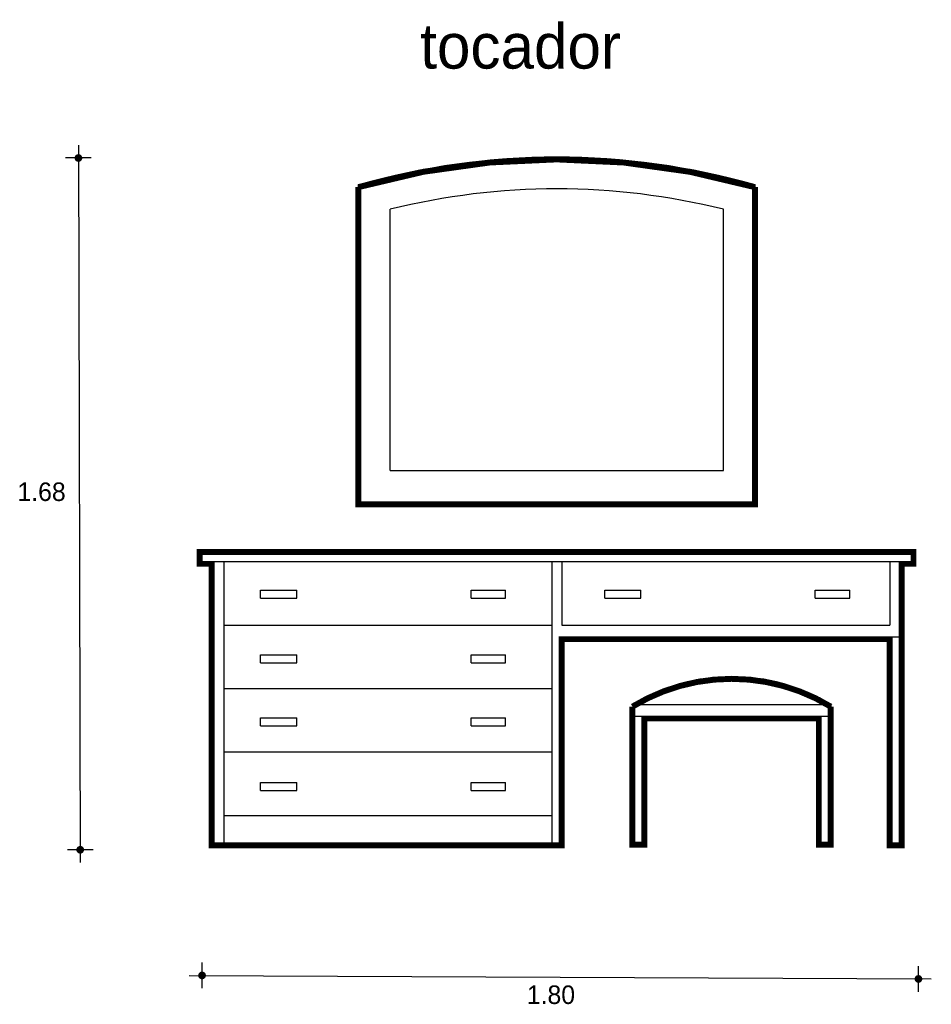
# Model space of a CAD drawing. Extents: x 6.42 to 8.72, y 6.19 to 8.68.
import ezdxf

# ---------------------------------------------------------------- set-up
doc = ezdxf.new("R2010")
doc.units = 0
doc.header["$MEASUREMENT"] = 0
doc.layers.get('0').update_dxf_attribs({"linetype": 'CONTINUOUS'})
for name, color, linetype in [('BORDE', 2, 'CONTINUOUS'), ('COTAS', 6, 'CONTINUOUS'), ('DIBUJO', 5, 'CONTINUOUS'), ('TEXTO', 4, 'CONTINUOUS')]:
    doc.layers.add(name, color=color, linetype=linetype)

# ---------------------------------------------------------------- blocks, each defined once
blk = doc.blocks.new('TOCADORB')
at = {"layer": 'DIBUJO'}
for p, q in [((0.4, -1.4505), (0.4, -0.6505)), ((1.4, -1.4505), (1.4, -0.6505)), ((0.48, -1.3705), (0.48, -0.7119)), ((1.32, -1.3705), (1.32, -0.7119)), ((0.48, -1.3705), (1.32, -1.3705)), ((0.4, -1.4505), (1.4, -1.4505)), ((0, -1.5705), (1.8, -1.5705)), ((0, -1.5705), (0, -1.6005)), ((1.8, -1.5705), (1.8, -1.6005)), ((0, -1.6005), (1.8, -1.6005)), ((0.03, -1.6005), (0.03, -2.3105)), ((0.06, -1.6005), (0.06, -2.3105)), ((0.8875, -1.6005), (0.8875, -2.3105)), ((0.9125, -1.6005), (0.9125, -1.7605)), ((1.74, -1.6005), (1.74, -1.7605)), ((1.77, -1.6005), (1.77, -2.3105)), ((0.153, -1.6727), (0.244, -1.6727)), ((0.153, -1.6927), (0.153, -1.6727)), ((0.244, -1.6927), (0.244, -1.6727)), ((0.6836, -1.6727), (0.7708, -1.6727)), ((0.6836, -1.6927), (0.6836, -1.6727)), ((0.7708, -1.6927), (0.7708, -1.6727)), ((1.0209, -1.6727), (1.1118, -1.6727)), ((1.0209, -1.6927), (1.0209, -1.6727)), ((1.1118, -1.6927), (1.1118, -1.6727)), ((1.5515, -1.6927), (1.5515, -1.6727)), ((1.5515, -1.6727), (1.6386, -1.6727)), ((1.6386, -1.6927), (1.6386, -1.6727)), ((0.153, -1.6927), (0.244, -1.6927)), ((0.6836, -1.6927), (0.7708, -1.6927)), ((1.0209, -1.6927), (1.1118, -1.6927)), ((1.5515, -1.6927), (1.6386, -1.6927)), ((0.06, -1.7605), (0.8875, -1.7605)), ((0.9125, -1.7605), (1.74, -1.7605)), ((0.9125, -1.7905), (1.77, -1.7905)), ((0.9125, -1.7905), (0.9125, -2.3105)), ((1.74, -1.7905), (1.74, -2.3105)), ((0.153, -1.8355), (0.244, -1.8355)), ((0.153, -1.8555), (0.153, -1.8355)), ((0.244, -1.8555), (0.244, -1.8355)), ((0.6836, -1.8355), (0.7708, -1.8355)), ((0.6836, -1.8555), (0.6836, -1.8355)), ((0.7708, -1.8555), (0.7708, -1.8355)), ((0.153, -1.8555), (0.244, -1.8555)), ((0.6836, -1.8555), (0.7708, -1.8555)), ((0.06, -1.9205), (0.8875, -1.9205)), ((1.0913, -1.9605), (1.5913, -1.9605)), ((1.0913, -1.9605), (1.0913, -2.3089)), ((1.5913, -1.9605), (1.5913, -2.3089)), ((0.153, -2.0146), (0.153, -1.9946)), ((0.153, -1.9946), (0.244, -1.9946)), ((0.244, -2.0146), (0.244, -1.9946)), ((0.6836, -2.0146), (0.6836, -1.9946)), ((0.6836, -1.9946), (0.7708, -1.9946)), ((0.7708, -2.0146), (0.7708, -1.9946)), ((1.0913, -1.9905), (1.5913, -1.9905)), ((1.1213, -1.9905), (1.1213, -2.3089)), ((1.5613, -1.9905), (1.5613, -2.3089)), ((0.153, -2.0146), (0.244, -2.0146)), ((0.6836, -2.0146), (0.7708, -2.0146)), ((0.06, -2.0805), (0.8875, -2.0805)), ((0.153, -2.1774), (0.153, -2.1574)), ((0.153, -2.1574), (0.244, -2.1574)), ((0.244, -2.1774), (0.244, -2.1574)), ((0.6836, -2.1574), (0.7708, -2.1574)), ((0.6836, -2.1774), (0.6836, -2.1574)), ((0.7708, -2.1774), (0.7708, -2.1574)), ((0.153, -2.1774), (0.244, -2.1774)), ((0.6836, -2.1774), (0.7708, -2.1774)), ((0.06, -2.2405), (0.8875, -2.2405)), ((1.0913, -2.3089), (1.1213, -2.3089)), ((1.5613, -2.3089), (1.5913, -2.3089)), ((0.03, -2.3105), (0.9125, -2.3105)), ((1.74, -2.3105), (1.77, -2.3105))]:
    blk.add_line(p, q, dxfattribs=at)
for centre, radius, start, end in [((0.9, -2.4012), 1.8207, 74.0608, 105.9392), ((0.9, -2.4012), 1.7407, 76.0379, 103.9621), ((1.3413, -2.3719), 0.4814, 58.7155, 121.2845)]:
    blk.add_arc(centre, radius, start, end, dxfattribs=at)

msp = doc.modelspace()

# ---------------------------------------------------------------- linework, layer by layer
at = {"layer": 'BORDE', "const_width": 0.015}
for points in [[(7.2751, 8.2554), (7.2751, 7.4554), (8.2751, 7.4554), (8.2751, 8.2554, 0.14)], [(7.9664, 6.9454), (7.9664, 6.597), (7.9964, 6.597), (7.9964, 6.9154), (8.4364, 6.9154), (8.4364, 6.597), (8.4664, 6.597), (8.4664, 6.9454, 0.28)]]:
    msp.add_lwpolyline(points, format="xyb", close=True, dxfattribs=at)
msp.add_lwpolyline([(8.6451, 7.3054), (8.6751, 7.3054), (8.6751, 7.3354), (6.8751, 7.3354), (6.8751, 7.3054), (6.9051, 7.3054), (6.9051, 6.5954), (7.7876, 6.5954), (7.7876, 7.1154), (8.6151, 7.1154), (8.6151, 6.5954), (8.6451, 6.5954)], close=True, dxfattribs=at)
at = {"layer": 'COTAS'}
for p, q in [((6.5693, 8.3613), (6.5738, 6.5518)), ((6.6017, 8.3289), (6.5368, 8.3289)), ((6.6062, 6.5843), (6.5413, 6.5843)), ((6.8811, 6.235), (6.8811, 6.2999)), ((8.6876, 6.2261), (8.6876, 6.291)), ((6.8486, 6.2674), (8.72, 6.2586))]:
    msp.add_line(p, q, dxfattribs=at)
at = {"layer": 'COTAS', "const_width": 0.00974}
for points in [[(6.5644, 8.3289, 1), (6.5741, 8.3289, 1)], [(6.5689, 6.5843, 1), (6.5786, 6.5843, 1)], [(6.8762, 6.2674, 1), (6.8859, 6.2674, 1)], [(8.6827, 6.2586, 1), (8.6924, 6.2586, 1)]]:
    msp.add_lwpolyline(points, format="xyb", close=True, dxfattribs=at)

# ---------------------------------------------------------------- block references
msp.add_blockref('TOCADORB', (6.8757, 8.9115))

# ---------------------------------------------------------------- texts
at = {"layer": 'COTAS'}
for s, p in [('1.68', (6.4155, 7.4639)), ('1.80', (7.7, 6.1954))]:
    msp.add_text(s, height=0.04675, dxfattribs=at).set_placement(p)
at = {"layer": 'TEXTO'}
msp.add_text('tocador', height=0.11349, dxfattribs=at).set_placement((7.4312, 8.5544))

doc.saveas('drawing.dxf')
